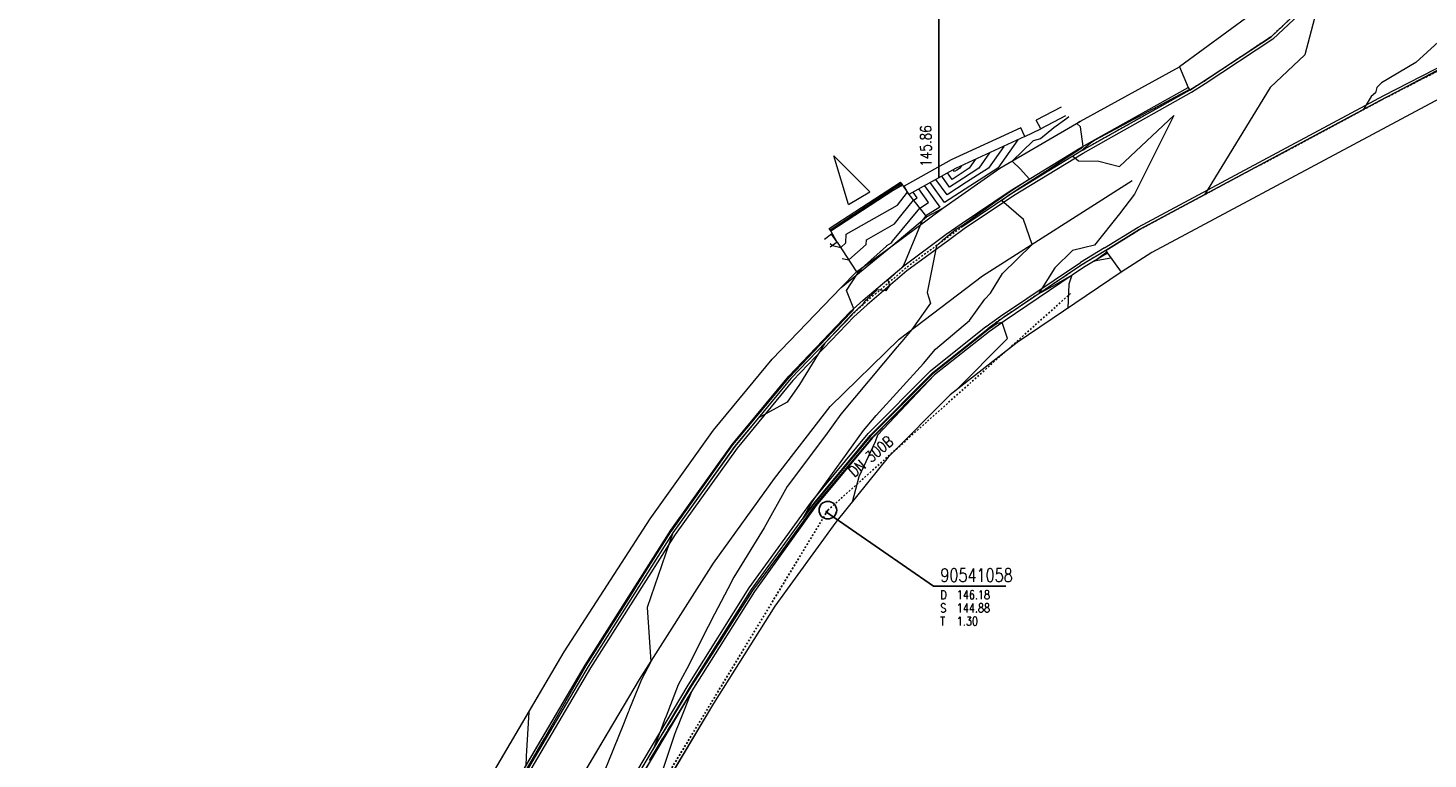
# Model space of a CAD drawing. Header units: metres. Extents: x 3490449 to 3490968, y 5754217 to 5754743.
# Tile 15 of 212: x 3490549 to 3490629, y 5754285 to 5754327. Entities that reach past the tile are written whole.
import ezdxf
from ezdxf.enums import TextEntityAlignment as Align

# ---------------------------------------------------------------- set-up
doc = ezdxf.new("R2010")
doc.units = ezdxf.units.M
doc.header["$LTSCALE"] = 0.25
doc.linetypes.add('Kartierung-07$0$AUSGEZOGEN', pattern=[0])
doc.linetypes.add('Kartierung-07$0$STRICHLINIE', pattern=[19.05, 12.7, -6.35])
for name, color, linetype, lineweight, true_color in [('Kartierung-07$0$$BRUCH', 7, 'Continuous', 18, 0x82563a), ('Kartierung-07$0$$HOEHEN_Haupt', 7, 'Continuous', 18, 0x82563a), ('Kartierung-07$0$$HOEHEN_Mittel', 7, 'Continuous', 18, 0x82563a), ('Kartierung-07$0$B_Befestigt', 7, 'Continuous', 18, 0x82563a), ('Kartierung-07$0$B_Bord', 7, 'Continuous', 18, 0x82563a), ('Kartierung-07$0$B_Flachbord', 7, 'Kartierung-07$0$STRICHLINIE', 18, 0x82563a), ('Kartierung-07$0$B_Gelaendeknick', 7, 'Continuous', 18, 0x82563a), ('Kartierung-07$0$B_Mauer', 7, 'Kartierung-07$0$AUSGEZOGEN', 18, 0x82563a), ('Kartierung-07$0$B_Rinne', 7, 'Continuous', 18, 0x82563a), ('Kartierung-07$0$B_Zufahrt_Zugang', 7, 'Continuous', 18, 0x82563a), ('Kartierung-07$0$Hilfe_DGM', 7, 'Continuous', 18, 0x82563a)]:
    doc.layers.add(name, color=color, linetype=linetype, lineweight=lineweight, true_color=true_color)
for name, color, linetype, true_color in [('Kartierung-07$0$B_RW-Leitung_Aus', 7, 'Kartierung-07$0$STRICHLINIE', 0x82563a), ('Kartierung-07$0$B_RW-Leitung_Schrift_Aus', 7, 'Kartierung-07$0$AUSGEZOGEN', 0x82563a), ('Kartierung-07$0$B_Schachtschrift_RW_AUS', 7, 'Continuous', 0x82563a), ('Kartierung-07$0$B_SW-Leitung_HA_Aus', 7, 'Continuous', 0x82563a), ('Kartierung-07$0$B_SW-Leitung_HA_Schrift_Aus', 7, 'Continuous', 0x82563a)]:
    doc.layers.add(name, color=color, linetype=linetype, true_color=true_color)
doc.layers.add('Kartierung-07$0$B_RW-Schacht', color=7, linetype='Continuous')
doc.styles.add('Kartierung-07$0$STANDARD', font='romans.shx', dxfattribs={"width": 0.8})

# ---------------------------------------------------------------- blocks, each defined once
blk = doc.blocks.new('Kartierung-07$0$B_Schachtbeschriftung')
blk.add_line((0, 0), (8.19, 0))
at = {"style": 'Kartierung-07$0$STANDARD', "width": 0.8}
for s, p in [('D ', (0.75, -0.5)), ('S ', (0.75, -2)), ('T ', (0.75, -3.5))]:
    blk.add_text(s, height=1, dxfattribs=at).set_placement(p, align=Align.TOP_LEFT)
at = {"ltscale": 0.02, "style": 'Kartierung-07$0$STANDARD', "width": 0.8}
for tag, p, height in [('NUMMER', (0.76, 0.48), 1.5), ('DECKEL', (2.63, -1.5), 1), ('SOHLE', (2.63, -3), 1), ('TIEFE', (2.63, -4.5), 1)]:
    blk.add_attdef(tag, p, '', height=height, dxfattribs=at)
at = {"ltscale": 0.02, "style": 'Kartierung-07$0$STANDARD', "width": 0.8, "flags": 1}
blk.add_attdef('FOTO', (1.06, -6.13), '', height=1, dxfattribs=at)
blk = doc.blocks.new('Kartierung-07$0$Zufahrt')
at = {"layer": 'Kartierung-07$0$B_Zufahrt_Zugang'}
for p, q in [((-0.7, -2.8), (0, 0)), ((0, 0), (0.7, -2.8)), ((-0.7, -2.8), (0.7, -2.8))]:
    blk.add_line(p, q, dxfattribs=at)

msp = doc.modelspace()

# ---------------------------------------------------------------- linework, layer by layer
at = {"layer": 'Kartierung-07$0$$BRUCH', "ltscale": 0.02}
for p, q in [((3490626.613, 5754323.028), (3490673.878, 5754348.259)), ((3490622.181, 5754328.434), (3490620.12, 5754326.501)), ((3490620.12, 5754326.501), (3490616.299, 5754323.961)), ((3490609.298, 5754321.701), (3490614.926, 5754324.795)), ((3490609.298, 5754321.701), (3490614.926, 5754324.795)), ((3490610.127, 5754320.671), (3490615.418, 5754323.625)), ((3490616.299, 5754323.961), (3490615.513, 5754323.479)), ((3490615.513, 5754323.479), (3490610.229, 5754320.513)), ((3490612.655, 5754315.557), (3490626.613, 5754323.028)), ((3490608.445, 5754322.018), (3490607.035, 5754321.28)), ((3490604.711, 5754319.042), (3490609.298, 5754321.701)), ((3490604.711, 5754319.042), (3490609.298, 5754321.701)), ((3490606.142, 5754320.832), (3490607.035, 5754321.28)), ((3490606.142, 5754320.832), (3490602.196, 5754319.027)), ((3490609.265, 5754320.169), (3490610.127, 5754320.671)), ((3490610.229, 5754320.513), (3490609.357, 5754320.018)), ((3490605.302, 5754317.745), (3490609.265, 5754320.169)), ((3490609.357, 5754320.018), (3490605.397, 5754317.602)), ((3490602.196, 5754319.027), (3490599.546, 5754317.543)), ((3490601.472, 5754316.763), (3490604.711, 5754319.042)), ((3490601.472, 5754316.763), (3490604.711, 5754319.042)), ((3490595.064, 5754315.538), (3490599.105, 5754318.183)), ((3490599.105, 5754318.183), (3490599.546, 5754317.543)), ((3490603.731, 5754312.922), (3490612.239, 5754318.337)), ((3490602.509, 5754315.872), (3490605.302, 5754317.745)), ((3490605.397, 5754317.602), (3490602.601, 5754315.72)), ((3490600.554, 5754316.275), (3490601.472, 5754316.763)), ((3490598.513, 5754314.58), (3490600.554, 5754316.275)), ((3490601.669, 5754315.283), (3490602.509, 5754315.872)), ((3490610.735, 5754314.371), (3490612.655, 5754315.557)), ((3490595.477, 5754314.841), (3490595.064, 5754315.538)), ((3490595.477, 5754314.841), (3490595.078, 5754314.544)), ((3490595.477, 5754314.841), (3490596.569, 5754313.154)), ((3490599.257, 5754313.49), (3490601.669, 5754315.283)), ((3490596.569, 5754313.154), (3490598.513, 5754314.58)), ((3490610.735, 5754314.371), (3490609.379, 5754313.548)), ((3490610.828, 5754314.207), (3490609.47, 5754313.398)), ((3490596.954, 5754311.547), (3490599.257, 5754313.49)), ((3490609.379, 5754313.548), (3490604.836, 5754310.507)), ((3490609.47, 5754313.398), (3490604.954, 5754310.352)), ((3490595.692, 5754312.261), (3490596.569, 5754313.154)), ((3490599.001, 5754309.324), (3490603.731, 5754312.922)), ((3490611.6, 5754313.125), (3490605.697, 5754309.138)), ((3490591.771, 5754308.192), (3490595.692, 5754312.261)), ((3490591.771, 5754308.192), (3490595.692, 5754312.261)), ((3490592.732, 5754307.223), (3490596.195, 5754310.85)), ((3490596.195, 5754310.85), (3490596.954, 5754311.547)), ((3490596.317, 5754310.717), (3490592.839, 5754307.086)), ((3490604.836, 5754310.507), (3490604.026, 5754309.921)), ((3490604.954, 5754310.352), (3490604.133, 5754309.768)), ((3490595.078, 5754305.506), (3490599.001, 5754309.324)), ((3490600.883, 5754307.417), (3490604.026, 5754309.921)), ((3490604.133, 5754309.768), (3490601.005, 5754307.292)), ((3490605.697, 5754309.138), (3490601.889, 5754306.164)), ((3490588.436, 5754304.161), (3490591.771, 5754308.192)), ((3490588.436, 5754304.161), (3490591.771, 5754308.192)), ((3490589.509, 5754303.34), (3490592.732, 5754307.223)), ((3490592.839, 5754307.086), (3490589.655, 5754303.229)), ((3490597.348, 5754303.855), (3490600.883, 5754307.417)), ((3490601.005, 5754307.292), (3490597.454, 5754303.707)), ((3490601.889, 5754306.164), (3490598.377, 5754302.619)), ((3490591.906, 5754301.41), (3490595.078, 5754305.506)), ((3490584.847, 5754299.122), (3490588.436, 5754304.161)), ((3490584.847, 5754299.122), (3490588.436, 5754304.161)), ((3490594.142, 5754299.985), (3490597.348, 5754303.855)), ((3490597.454, 5754303.707), (3490594.278, 5754299.883)), ((3490586.012, 5754298.471), (3490589.509, 5754303.34)), ((3490589.655, 5754303.229), (3490586.128, 5754298.321)), ((3490598.377, 5754302.619), (3490595.39, 5754298.932)), ((3490588.449, 5754296.593), (3490591.906, 5754301.41)), ((3490590.605, 5754295.105), (3490594.142, 5754299.985)), ((3490594.278, 5754299.883), (3490590.773, 5754295.001)), ((3490579.96, 5754291.559), (3490584.847, 5754299.122)), ((3490579.96, 5754291.559), (3490584.847, 5754299.122)), ((3490595.39, 5754298.932), (3490591.922, 5754294.152)), ((3490581.158, 5754290.814), (3490586.012, 5754298.471)), ((3490586.128, 5754298.321), (3490581.323, 5754290.732)), ((3490584.244, 5754289.999), (3490588.449, 5754296.593)), ((3490587.137, 5754289.594), (3490590.605, 5754295.105)), ((3490590.773, 5754295.001), (3490587.306, 5754289.497)), ((3490591.922, 5754294.152), (3490588.446, 5754288.624)), ((3490572.402, 5754278.71), (3490579.96, 5754291.559)), ((3490572.402, 5754278.71), (3490579.96, 5754291.559)), ((3490573.518, 5754277.856), (3490581.158, 5754290.814)), ((3490581.323, 5754290.732), (3490573.667, 5754277.745)), ((3490576.42, 5754276.795), (3490584.244, 5754289.999)), ((3490579.17, 5754276.179), (3490587.137, 5754289.594)), ((3490587.306, 5754289.497), (3490579.329, 5754276.099)), ((3490588.446, 5754288.624), (3490580.44, 5754275.257))]:
    msp.add_line(p, q, dxfattribs=at)
msp.add_lwpolyline([(3490599.546, 5754317.543), (3490600.554, 5754316.275)], dxfattribs=at)
at = {"layer": 'Kartierung-07$0$$HOEHEN_Haupt', "ltscale": 0.02}
for points in [[(3490602.188, 5754306.397), (3490605.14, 5754309.362), (3490604.852, 5754310.28), (3490604.557, 5754310.213), (3490604.065, 5754309.866), (3490603.046, 5754309.068), (3490600.919, 5754307.38), (3490598.17, 5754304.628), (3490597.371, 5754303.823), (3490594.372, 5754300.244), (3490594.149, 5754299.98), (3490593.995, 5754299.767), (3490593.499, 5754299.098), (3490594.029, 5754300.057), (3490594.191, 5754300.272), (3490596.972, 5754304.129), (3490597.69, 5754304.988), (3490600.366, 5754307.94), (3490601.057, 5754308.753), (3490602.984, 5754310.392), (3490603.861, 5754311.596), (3490604.178, 5754311.946), (3490604.861, 5754313.047), (3490606.542, 5754314.711), (3490606.066, 5754316.126), (3490604.814, 5754317.21), (3490605.27, 5754317.535), (3490605.387, 5754317.617), (3490605.706, 5754317.824), (3490607.335, 5754318.877), (3490608.747, 5754319.796), (3490609.281, 5754320.142), (3490609.44, 5754320.271), (3490609.291, 5754321.395), (3490609.078, 5754321.573), (3490609.261, 5754321.715)], [(3490604.933, 5754320.279), (3490604.062, 5754319.038), (3490602.823, 5754318.24), (3490601.716, 5754317.526), (3490601.083, 5754318.404)], [(3490595.075, 5754314.751), (3490595.211, 5754314.643), (3490595.671, 5754314.541), (3490595.964, 5754314.799), (3490595.984, 5754315.283), (3490598.902, 5754316.946), (3490599.46, 5754317.668)]]:
    msp.add_lwpolyline(points, dxfattribs=at)
at = {"layer": 'Kartierung-07$0$$HOEHEN_Mittel', "ltscale": 0.02}
for points in [[(3490622.666, 5754327.843), (3490622.044, 5754325.472), (3490620.081, 5754323.619), (3490616.347, 5754317.533)], [(3490631.141, 5754327.579), (3490628.342, 5754325.034), (3490626.397, 5754323.881), (3490626.238, 5754323.726), (3490626.128, 5754323.619), (3490626.052, 5754323.328), (3490625.811, 5754323.101), (3490625.352, 5754322.353)], [(3490615.492, 5754323.511), (3490613.112, 5754322.242), (3490610.14, 5754320.65), (3490609.87, 5754320.453), (3490609.349, 5754320.031), (3490608.867, 5754319.719), (3490609.179, 5754319.449), (3490610.345, 5754319.442), (3490611.505, 5754319.131), (3490614.592, 5754322.033), (3490612.356, 5754317.557), (3490611.518, 5754316.437), (3490610.083, 5754314.669), (3490608.832, 5754314.365), (3490607.833, 5754313.377), (3490606.918, 5754311.901), (3490607.735, 5754312.361), (3490608.812, 5754312.954), (3490608.638, 5754312.458), (3490608.567, 5754311.077)], [(3490608.638, 5754321.946), (3490608.518, 5754321.853), (3490607.786, 5754321.321), (3490607.016, 5754320.714), (3490606.607, 5754320.583), (3490605.408, 5754319.446), (3490605.861, 5754319.004), (3490606.397, 5754318.414), (3490605.321, 5754317.716), (3490604.425, 5754317.085), (3490603.946, 5754316.744), (3490603.319, 5754316.301), (3490602.572, 5754315.768), (3490602.17, 5754315.518), (3490601.747, 5754315.158), (3490601.437, 5754314.904), (3490601.107, 5754314.635), (3490600.576, 5754311.986), (3490600.772, 5754311.377), (3490599.714, 5754309.866), (3490599.136, 5754309.187), (3490598.871, 5754308.894), (3490595.675, 5754305.072), (3490594.798, 5754303.857), (3490592.623, 5754300.953), (3490591.329, 5754298.614), (3490589.59, 5754295.805), (3490589.253, 5754295.143), (3490588.496, 5754293.711), (3490588.143, 5754293.013), (3490587.977, 5754292.685), (3490587.856, 5754292.444), (3490586.922, 5754290.599), (3490586.445, 5754289.691), (3490585.75, 5754287.906), (3490585.667, 5754287.705), (3490585.545, 5754287.388), (3490585.388, 5754286.983), (3490585.186, 5754286.461), (3490585.017, 5754286.024), (3490585.243, 5754286.395), (3490585.252, 5754286.409), (3490585.534, 5754286.871), (3490585.55, 5754286.898), (3490585.775, 5754287.267), (3490585.794, 5754287.298), (3490585.974, 5754287.594), (3490586.136, 5754287.859), (3490587.18, 5754289.57), (3490588.217, 5754291.192), (3490588.708, 5754291.963), (3490588.853, 5754292.19), (3490589.005, 5754292.429), (3490589.206, 5754292.743), (3490589.506, 5754293.214), (3490589.943, 5754293.899), (3490590.278, 5754294.424), (3490590.682, 5754295.057), (3490592.154, 5754297.044), (3490594.24, 5754299.912), (3490597.252, 5754303.48), (3490597.449, 5754303.715), (3490601.005, 5754307.292), (3490597.755, 5754303.874), (3490597.633, 5754303.495), (3490596.703, 5754301.501), (3490596.315, 5754300.073)], [(3490605.734, 5754320.645), (3490604.607, 5754319.041), (3490603.006, 5754318.01), (3490601.576, 5754317.088), (3490600.757, 5754318.221)], [(3490604.133, 5754319.913), (3490603.516, 5754319.035), (3490602.64, 5754318.47), (3490601.856, 5754317.965), (3490601.408, 5754318.586)], [(3490603.333, 5754319.547), (3490602.971, 5754319.032), (3490602.456, 5754318.7), (3490601.997, 5754318.404), (3490601.734, 5754318.768)], [(3490602.532, 5754319.181), (3490602.425, 5754319.028), (3490602.273, 5754318.93), (3490602.137, 5754318.843), (3490602.059, 5754318.95)], [(3490600.432, 5754318.039), (3490601.304, 5754316.831), (3490600.515, 5754316.324), (3490600.307, 5754316.07), (3490599.239, 5754313.517), (3490599.117, 5754313.372), (3490598.345, 5754312.678), (3490598.443, 5754312.374), (3490598.231, 5754312.071), (3490597.745, 5754312.129), (3490597.018, 5754311.471), (3490596.922, 5754311.308), (3490596.307, 5754310.728), (3490596.048, 5754310.455), (3490594.771, 5754309.103), (3490593.326, 5754306.743), (3490592.62, 5754305.756), (3490591.002, 5754304.861), (3490589.643, 5754303.238), (3490589.408, 5754302.906), (3490586.128, 5754298.321), (3490584.672, 5754294.082), (3490584.881, 5754290.998), (3490584.349, 5754289.984), (3490584.316, 5754289.899), (3490583.671, 5754288.328), (3490583.653, 5754288.28), (3490583.629, 5754288.22), (3490583.599, 5754288.141), (3490583.33, 5754287.447), (3490581.672, 5754283.338)], [(3490599.151, 5754318.116), (3490599.078, 5754318.022), (3490597.373, 5754317.049)], [(3490577.464, 5754284.258), (3490578.834, 5754286.642), (3490581.215, 5754290.786), (3490582.005, 5754292.038), (3490583.633, 5754294.603), (3490584.416, 5754295.844), (3490586.028, 5754298.384), (3490586.051, 5754298.42), (3490587.159, 5754299.969), (3490589.538, 5754303.318), (3490590.334, 5754304.268), (3490592.771, 5754307.174), (3490593.808, 5754308.271), (3490596.22, 5754310.823), (3490596.358, 5754310.953), (3490596.42, 5754311.056), (3490596.007, 5754312.082), (3490596.6, 5754313.025), (3490596.67, 5754313.112), (3490597.018, 5754313.483), (3490598.281, 5754314.6), (3490598.283, 5754314.644), (3490598.548, 5754314.795), (3490598.621, 5754314.889), (3490600.159, 5754316.772), (3490600.658, 5754317.093), (3490600.106, 5754317.857)], [(3490595.759, 5754313.909), (3490596.134, 5754313.826), (3490597.122, 5754314.7), (3490597.133, 5754314.963), (3490598.725, 5754315.871), (3490599.159, 5754316.432), (3490599.802, 5754317.22), (3490600.011, 5754317.355), (3490599.78, 5754317.674)], [(3490611.024, 5754313.933), (3490610.069, 5754313.755), (3490610.44, 5754314.031), (3490610.788, 5754314.278)], [(3490584.801, 5754285.385), (3490585.297, 5754286.2), (3490585.552, 5754286.617), (3490585.604, 5754286.702), (3490585.822, 5754287.06), (3490585.858, 5754287.118), (3490586.044, 5754287.423), (3490586.068, 5754287.463), (3490587.167, 5754289.264), (3490586.547, 5754287.675), (3490586.454, 5754287.437), (3490586.35, 5754287.171), (3490586.236, 5754286.877), (3490584.76, 5754282.469)], [(3490577.945, 5754288.133), (3490577.809, 5754285.632), (3490577.776, 5754285.078)]]:
    msp.add_lwpolyline(points, dxfattribs=at)
at = {"layer": 'Kartierung-07$0$B_Befestigt', "ltscale": 0.02}
for points in [[(3490549.495, 5754239.59), (3490557.123, 5754252.582), (3490564.747, 5754265.551), (3490572.402, 5754278.71), (3490579.96, 5754291.559), (3490584.847, 5754299.122), (3490588.436, 5754304.161), (3490591.771, 5754308.192), (3490595.692, 5754312.261), (3490596.569, 5754313.154), (3490598.513, 5754314.58), (3490600.554, 5754316.275), (3490601.472, 5754316.763), (3490604.711, 5754319.042), (3490609.298, 5754321.701), (3490614.926, 5754324.795)], [(3490606.142, 5754320.832), (3490607.035, 5754321.28)], [(3490599.105, 5754318.183), (3490599.546, 5754317.543)], [(3490599.546, 5754317.543), (3490600.554, 5754316.275)], [(3490595.477, 5754314.841), (3490595.064, 5754315.538)], [(3490595.477, 5754314.841), (3490596.569, 5754313.154)], [(3490611.6, 5754313.125), (3490605.697, 5754309.138), (3490601.889, 5754306.164), (3490598.377, 5754302.619), (3490595.39, 5754298.932), (3490591.922, 5754294.152), (3490588.446, 5754288.624), (3490580.44, 5754275.257)]]:
    msp.add_lwpolyline(points, dxfattribs=at)
at = {"layer": 'Kartierung-07$0$B_Bord', "ltscale": 0.02}
for points in [[(3490609.357, 5754320.018), (3490605.397, 5754317.602), (3490602.601, 5754315.72)], [(3490596.317, 5754310.717), (3490592.839, 5754307.086), (3490589.655, 5754303.229), (3490586.128, 5754298.321), (3490581.323, 5754290.732), (3490573.667, 5754277.745), (3490566.075, 5754264.769), (3490558.496, 5754251.805), (3490550.91, 5754238.801)], [(3490555.689, 5754236.077), (3490561.424, 5754245.892), (3490566.769, 5754255.024), (3490571.562, 5754263.199), (3490579.17, 5754276.179), (3490587.137, 5754289.594), (3490590.605, 5754295.105), (3490594.142, 5754299.985), (3490597.348, 5754303.855), (3490600.883, 5754307.417), (3490604.026, 5754309.921)]]:
    msp.add_lwpolyline(points, dxfattribs=at)
at = {"layer": 'Kartierung-07$0$B_Flachbord', "ltscale": 0.02}
for p, q in [((3490615.513, 5754323.479, 145.891), (3490610.229, 5754320.513, 145.86)), ((3490610.229, 5754320.513, 145.86), (3490609.357, 5754320.018, 145.891))]:
    msp.add_line(p, q, dxfattribs=at)
msp.add_lwpolyline([(3490610.735, 5754314.371), (3490612.655, 5754315.557), (3490626.613, 5754323.028), (3490636.71, 5754328.221), (3490658.504, 5754339.951), (3490664.954, 5754343.437)], dxfattribs=at)
at = {"layer": 'Kartierung-07$0$B_Flachbord', "ltscale": 0.02, "flags": 128}
for points in [[(3490627.593, 5754341.352), (3490626.067, 5754336.485), (3490624.376, 5754331.866), (3490623.093, 5754329.582), (3490622.181, 5754328.434), (3490620.12, 5754326.501), (3490616.299, 5754323.961), (3490615.513, 5754323.479)], [(3490602.601, 5754315.72), (3490601.771, 5754315.12), (3490599.338, 5754313.34), (3490597.074, 5754311.404), (3490596.317, 5754310.717)], [(3490610.735, 5754314.371), (3490609.379, 5754313.548), (3490604.836, 5754310.507), (3490604.026, 5754309.921)]]:
    msp.add_lwpolyline(points, dxfattribs=at)
at = {"layer": 'Kartierung-07$0$B_Gelaendeknick', "ltscale": 0.02}
for points in [[(3490550.76, 5754238.91), (3490558.369, 5754251.889), (3490565.924, 5754264.86), (3490573.518, 5754277.856), (3490581.158, 5754290.814), (3490586.012, 5754298.471), (3490589.509, 5754303.34), (3490592.732, 5754307.223), (3490596.195, 5754310.85), (3490596.954, 5754311.547), (3490599.257, 5754313.49), (3490601.669, 5754315.283), (3490602.509, 5754315.872), (3490605.302, 5754317.745), (3490609.265, 5754320.169), (3490610.127, 5754320.671), (3490615.418, 5754323.625)], [(3490553.315, 5754237.216), (3490559.244, 5754247.361), (3490564.696, 5754256.701), (3490568.638, 5754263.736), (3490576.42, 5754276.795), (3490584.244, 5754289.999), (3490588.449, 5754296.593), (3490591.906, 5754301.41), (3490595.078, 5754305.506), (3490599.001, 5754309.324), (3490603.731, 5754312.922), (3490612.239, 5754318.337)], [(3490595.064, 5754315.538), (3490599.105, 5754318.183)], [(3490610.828, 5754314.207), (3490609.47, 5754313.398), (3490604.954, 5754310.352), (3490604.133, 5754309.768), (3490601.005, 5754307.292), (3490597.454, 5754303.707), (3490594.278, 5754299.883), (3490590.773, 5754295.001), (3490587.306, 5754289.497), (3490579.329, 5754276.099), (3490571.682, 5754263.141), (3490566.896, 5754254.962), (3490561.571, 5754245.8), (3490555.856, 5754235.995)]]:
    msp.add_lwpolyline(points, dxfattribs=at)
at = {"layer": 'Kartierung-07$0$B_Mauer', "ltscale": 0.02}
for points in [[(3490608.19, 5754322.505), (3490606.78, 5754321.767)], [(3490608.445, 5754322.018), (3490607.035, 5754321.28)], [(3490605.913, 5754321.332), (3490601.947, 5754319.518), (3490599.277, 5754318.023)], [(3490606.142, 5754320.832), (3490605.913, 5754321.332)], [(3490607.035, 5754321.28), (3490606.78, 5754321.767)], [(3490606.142, 5754320.832), (3490602.196, 5754319.027), (3490599.546, 5754317.543)], [(3490599.546, 5754317.543), (3490599.277, 5754318.023)], [(3490595.149, 5754315.282), (3490594.75, 5754314.985)], [(3490595.477, 5754314.841), (3490595.078, 5754314.544)], [(3490595.477, 5754314.841), (3490595.149, 5754315.282)]]:
    msp.add_lwpolyline(points, dxfattribs=at)
at = {"layer": 'Kartierung-07$0$B_Rinne', "ltscale": 0.02, "flags": 128}
for points in [[(3490610.652, 5754314.508), (3490612.575, 5754315.696), (3490626.539, 5754323.17), (3490636.635, 5754328.363), (3490658.428, 5754340.092), (3490664.659, 5754343.459)], [(3490615.591, 5754323.339), (3490610.875, 5754320.692), (3490610.308, 5754320.374), (3490609.436, 5754319.879)], [(3490602.695, 5754315.59), (3490601.865, 5754314.991), (3490599.437, 5754313.214), (3490597.18, 5754311.284), (3490596.425, 5754310.599)], [(3490603.932, 5754310.051), (3490604.745, 5754310.638), (3490609.29, 5754313.681)]]:
    msp.add_lwpolyline(points, dxfattribs=at)
at = {"layer": 'Kartierung-07$0$B_Rinne', "ltscale": 0.02}
for points in [[(3490627.746, 5754341.304), (3490626.219, 5754336.434), (3490624.522, 5754331.799), (3490623.226, 5754329.492), (3490622.299, 5754328.325), (3490620.22, 5754326.375), (3490616.385, 5754323.826), (3490615.597, 5754323.343)], [(3490609.44, 5754319.881), (3490605.483, 5754317.467), (3490602.69, 5754315.587)], [(3490595.02, 5754315.605), (3490599.061, 5754318.25)], [(3490595.108, 5754315.471), (3490599.149, 5754318.116)], [(3490599.149, 5754318.116), (3490599.061, 5754318.25)], [(3490595.108, 5754315.471), (3490595.02, 5754315.605)], [(3490610.652, 5754314.508), (3490609.296, 5754313.685)], [(3490596.433, 5754310.606), (3490592.959, 5754306.98), (3490589.782, 5754303.131), (3490586.261, 5754298.231), (3490581.46, 5754290.649), (3490573.805, 5754277.664), (3490566.213, 5754264.688), (3490558.634, 5754251.724), (3490551.048, 5754238.72)]]:
    msp.add_lwpolyline(points, dxfattribs=at)
for points, elevation in [([(3490626.067, 5754336.485), (3490624.471, 5754337.069), (3490622.78, 5754332.45), (3490621.018, 5754329.674), (3490618.957, 5754327.741), (3490614.926, 5754324.795)], 145.953), ([(3490639.059, 5754328.009), (3490637.325, 5754327.076), (3490613.356, 5754314.246), (3490611.6, 5754313.125)], 145.486)]:
    msp.add_lwpolyline(points, dxfattribs=dict(at, elevation=elevation))
msp.add_lwpolyline([(3490555.551, 5754236.158), (3490561.286, 5754245.973, -0.000185), (3490561.286, 5754245.973), (3490566.631, 5754255.105, -0.000185), (3490566.631, 5754255.105), (3490571.424, 5754263.28), (3490579.032, 5754276.26), (3490587, 5754289.677), (3490590.472, 5754295.195), (3490594.015, 5754300.083), (3490597.229, 5754303.963), (3490600.776, 5754307.536), (3490603.926, 5754310.046)], format="xyb", dxfattribs=at)
at = {"layer": 'Kartierung-07$0$B_RW-Leitung_Aus', "ltscale": 0.02}
for p, q in [((3490594.942, 5754299.611), (3490608.734, 5754311.924)), ((3490568.251, 5754255.557), (3490594.942, 5754299.611))]:
    msp.add_line(p, q, dxfattribs=at)
at = {"layer": 'Kartierung-07$0$B_RW-Schacht', "ltscale": 0.02}
msp.add_circle((3490594.942, 5754299.611), 0.5, dxfattribs=at)
at = {"layer": 'Kartierung-07$0$B_Schachtschrift_RW_AUS', "ltscale": 0.02}
msp.add_line((3490594.809, 5754299.543, 146.176), (3490600.952, 5754295.304, -292.3), dxfattribs=at)
at = {"layer": 'Kartierung-07$0$B_SW-Leitung_HA_Aus', "ltscale": 0.02}
msp.add_lwpolyline([(3490601.247, 5754318.523), (3490601.217, 5754358.367)], dxfattribs=at)
at = {"layer": 'Kartierung-07$0$Hilfe_DGM', "ltscale": 0.02}
for points in [[(3490572.402, 5754278.71), (3490579.96, 5754291.559), (3490584.847, 5754299.122), (3490588.436, 5754304.161), (3490591.771, 5754308.192), (3490595.692, 5754312.261), (3490598.513, 5754314.58), (3490601.472, 5754316.763), (3490604.711, 5754319.042), (3490609.298, 5754321.701), (3490614.926, 5754324.795), (3490615.418, 5754323.625), (3490615.513, 5754323.479), (3490620.12, 5754326.501), (3490622.181, 5754328.434)], [(3490636.71, 5754328.221), (3490626.613, 5754323.028), (3490612.655, 5754315.557), (3490610.735, 5754314.371), (3490610.828, 5754314.207), (3490611.6, 5754313.125), (3490605.697, 5754309.138), (3490601.889, 5754306.164), (3490598.377, 5754302.619), (3490595.39, 5754298.932), (3490591.922, 5754294.152), (3490588.446, 5754288.624), (3490580.44, 5754275.257)]]:
    msp.add_lwpolyline(points, dxfattribs=at)

# ---------------------------------------------------------------- block references
at = {"layer": 'Kartierung-07$0$B_Schachtschrift_RW_AUS', "ltscale": 0.02, "xscale": 0.5, "yscale": 0.5, "zscale": 0.5}
msp.add_blockref('Kartierung-07$0$B_Schachtbeschriftung', (3490600.952, 5754295.304, -292.3), dxfattribs=at).add_auto_attribs({'NUMMER': '90541058', 'DECKEL': '146.18', 'SOHLE': '144.88', 'TIEFE': '1.30'})
at = {"layer": 'Kartierung-07$0$B_Zufahrt_Zugang', "ltscale": 0.02, "rotation": 30.87599942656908}
msp.add_blockref('Kartierung-07$0$Zufahrt', (3490595.286, 5754319.74), dxfattribs=at)

# ---------------------------------------------------------------- texts
at = {"layer": 'Kartierung-07$0$B_RW-Leitung_Schrift_Aus', "ltscale": 0.02, "style": 'Kartierung-07$0$STANDARD', "width": 0.8}
msp.add_text('DN 300B', height=0.625, rotation=40.59813, dxfattribs=at).set_placement((3490596.443, 5754301.455))
at = {"layer": 'Kartierung-07$0$B_SW-Leitung_HA_Schrift_Aus', "ltscale": 0.02, "style": 'Kartierung-07$0$STANDARD', "width": 0.8}
msp.add_text('145.86', height=0.625, rotation=90.13669, dxfattribs=at).set_placement((3490600.823, 5754319.118))

doc.saveas('drawing.dxf')
